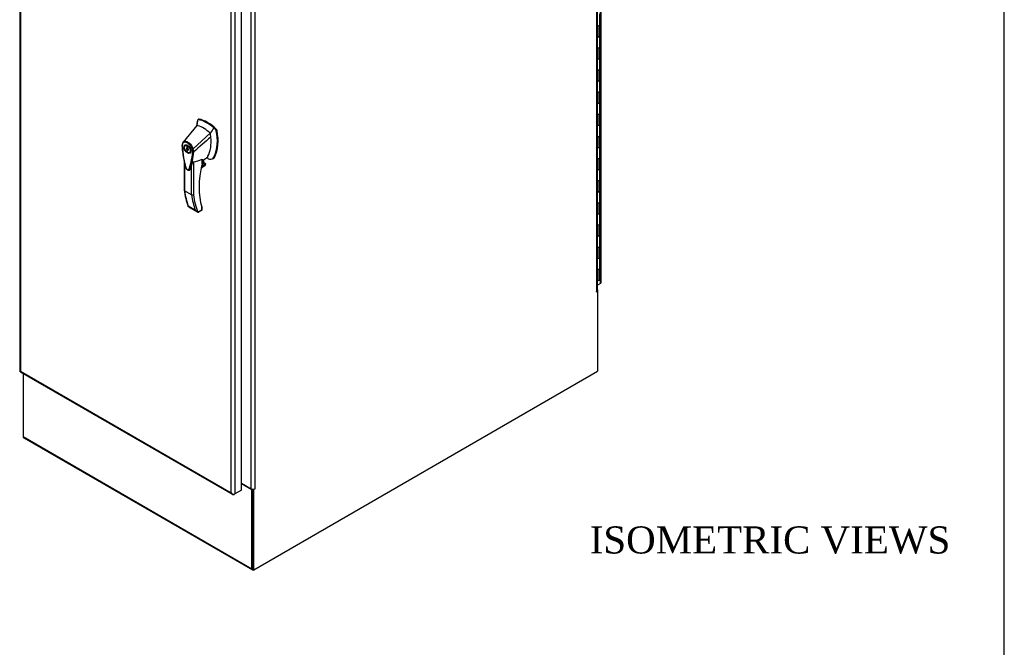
# Model space of a CAD drawing. Header units: inches. Extents: x 1 to 359, y -2 to 239.
# Tile 12 of 13: x 287 to 359, y 147 to 193. Entities that reach past the tile are written whole.
import ezdxf
from ezdxf.enums import TextEntityAlignment as Align

# ---------------------------------------------------------------- set-up
doc = ezdxf.new("R2010")
doc.units = ezdxf.units.IN
doc.header["$MEASUREMENT"] = 0
for name, color, linetype in [('COM54578-60', 7, 'Continuous'), ('COM71109-3', 7, 'Continuous'), ('COM71111-3', 7, 'Continuous'), ('COM71112-3', 7, 'Continuous'), ('Default', 7, 'Continuous'), ('HAN13066', 7, 'Continuous')]:
    doc.layers.add(name, color=color, linetype=linetype)
doc.styles.add('SEACAD_Times_New_Roman', font='times.ttf')

# ---------------------------------------------------------------- blocks, each defined once
blk = doc.blocks.new('SE1')
at = {"layer": 'COM54578-60', "color": 7, "linetype": 'Continuous'}
for p, q in [((329.393, 193.009), (329.393, 193.826)), ((329.217, 192.942), (329.271, 192.942)), ((329.271, 192.125), (329.271, 192.942)), ((329.393, 192.193), (329.393, 193.009)), ((329.217, 192.125), (329.271, 192.125)), ((329.393, 191.376), (329.393, 192.193)), ((329.217, 191.309), (329.271, 191.309)), ((329.271, 190.492), (329.271, 191.309)), ((329.393, 190.56), (329.393, 191.376)), ((329.217, 190.492), (329.271, 190.492)), ((329.393, 189.743), (329.393, 190.56)), ((329.217, 189.676), (329.271, 189.676)), ((329.271, 188.859), (329.271, 189.676)), ((329.393, 188.927), (329.393, 189.743)), ((329.217, 188.859), (329.271, 188.859)), ((329.393, 188.11), (329.393, 188.927)), ((329.393, 187.294), (329.393, 188.11)), ((329.217, 188.043), (329.271, 188.043)), ((329.271, 187.226), (329.271, 188.043)), ((329.217, 187.226), (329.271, 187.226)), ((329.393, 186.477), (329.393, 187.294)), ((329.217, 186.41), (329.271, 186.41)), ((329.271, 185.593), (329.271, 186.41)), ((329.393, 185.661), (329.393, 186.477)), ((329.217, 185.593), (329.271, 185.593)), ((329.393, 184.844), (329.393, 185.661)), ((329.217, 184.777), (329.271, 184.777)), ((329.271, 183.96), (329.271, 184.777)), ((329.393, 184.028), (329.393, 184.844)), ((329.217, 183.96), (329.271, 183.96)), ((329.393, 183.211), (329.393, 184.028)), ((329.217, 183.144), (329.271, 183.144)), ((329.271, 182.327), (329.271, 183.144)), ((329.393, 182.395), (329.393, 183.211)), ((329.217, 182.327), (329.271, 182.327)), ((329.393, 181.578), (329.393, 182.395)), ((329.393, 180.762), (329.393, 181.578)), ((329.217, 181.511), (329.271, 181.511)), ((329.271, 180.694), (329.271, 181.511)), ((329.217, 180.694), (329.271, 180.694)), ((329.393, 179.945), (329.393, 180.762)), ((329.217, 179.878), (329.271, 179.878)), ((329.271, 179.061), (329.271, 179.878)), ((329.393, 179.129), (329.393, 179.945)), ((329.217, 179.061), (329.271, 179.061)), ((329.393, 178.312), (329.393, 179.129)), ((329.217, 178.245), (329.271, 178.245)), ((329.271, 177.428), (329.271, 178.245)), ((329.393, 177.496), (329.393, 178.312)), ((329.217, 177.428), (329.271, 177.428)), ((329.393, 176.679), (329.393, 177.496)), ((329.217, 176.612), (329.271, 176.612)), ((329.271, 175.795), (329.271, 176.612)), ((329.393, 175.863), (329.393, 176.679)), ((329.217, 175.795), (329.271, 175.795)), ((329.393, 175.046), (329.393, 175.863)), ((329.393, 174.23), (329.393, 175.046)), ((329.217, 174.979), (329.271, 174.979)), ((329.271, 174.162), (329.271, 174.979)), ((329.217, 174.162), (329.271, 174.162))]:
    blk.add_line(p, q, dxfattribs=at)
for centre, start_param in [((329.276, 193.009), 1.032711), ((329.276, 193.009), 1.525279), ((329.276, 192.193), 1.032711), ((329.276, 192.193), 1.525279), ((329.276, 191.376), 1.032711), ((329.276, 191.376), 1.525279), ((329.276, 190.56), 1.032711), ((329.276, 190.56), 1.525279), ((329.276, 189.743), 1.032711), ((329.276, 189.743), 1.525279), ((329.276, 188.927), 1.032711), ((329.276, 188.927), 1.525279), ((329.276, 188.11), 1.032711), ((329.276, 188.11), 1.525279), ((329.276, 187.294), 1.032711), ((329.276, 187.294), 1.525279), ((329.276, 186.477), 1.032711), ((329.276, 186.477), 1.525279), ((329.276, 185.661), 1.032711), ((329.276, 185.661), 1.525279), ((329.276, 184.844), 1.032711), ((329.276, 184.844), 1.525279), ((329.276, 184.028), 1.032711), ((329.276, 184.028), 1.525279), ((329.276, 183.211), 1.032711), ((329.276, 183.211), 1.525279), ((329.276, 182.395), 1.032711), ((329.276, 182.395), 1.525279), ((329.276, 181.578), 1.032711), ((329.276, 181.578), 1.525279), ((329.276, 180.762), 1.032711), ((329.276, 180.762), 1.525279), ((329.276, 179.945), 1.032711), ((329.276, 179.945), 1.525279), ((329.276, 179.129), 1.032711), ((329.276, 179.129), 1.525279), ((329.276, 178.312), 1.032711), ((329.276, 178.312), 1.525279), ((329.276, 177.496), 1.032711), ((329.276, 177.496), 1.525279), ((329.276, 176.679), 1.032711), ((329.276, 176.679), 1.525279), ((329.276, 175.863), 1.032711), ((329.276, 175.863), 1.525279), ((329.276, 175.046), 1.032711), ((329.276, 175.046), 1.525279), ((329.276, 174.23), 1.525279)]:
    blk.add_ellipse(centre, major_axis=(-0.117, 0), ratio=0.57735, start_param=start_param, end_param=3.141593, dxfattribs=at)
at = {"layer": 'COM71109-3', "color": 7, "linetype": 'Continuous'}
for p, q in [((329.161, 173.363), (329.161, 223.423)), ((329.217, 173.441), (329.217, 223.479)), ((302.959, 159.203), (302.959, 209.262)), ((303.663, 158.797), (303.663, 208.856)), ((303.931, 208.856), (303.931, 158.797)), ((329.116, 173.325), (329.127, 173.319)), ((329.127, 173.319), (329.228, 173.377)), ((329.161, 173.363), (329.127, 173.344)), ((329.228, 173.377), (329.199, 173.394)), ((329.228, 173.377), (329.228, 167.458)), ((303.864, 152.814), (329.228, 167.458)), ((302.959, 159.203), (303.663, 158.797)), ((303.797, 158.765), (303.797, 152.853)), ((303.81, 158.765), (303.864, 158.734)), ((303.965, 158.792), (303.864, 158.734)), ((303.864, 152.814), (303.864, 158.734)), ((303.931, 158.797), (303.965, 158.816)), ((303.944, 158.804), (303.965, 158.792)), ((303.864, 152.814), (303.797, 152.853))]:
    blk.add_line(p, q, dxfattribs=at)
for centre, major_axis, start_param, end_param in [((329.127, 173.331), (0.0075, 0.013), 0.785398, 3.926991), ((329.027, 173.441), (-0.19, 0), 2.356194, 3.141593), ((302.892, 159.164), (-0.095, 0), 3.926991, 3.947828), ((303.797, 158.874), (0.19, 0), 3.926991, 5.497787), ((303.965, 158.804), (-0.0075, -0.013), 0.785398, 3.926991)]:
    blk.add_ellipse(centre, major_axis=major_axis, ratio=0.57735, start_param=start_param, end_param=end_param, dxfattribs=at)
at = {"layer": 'COM71111-3', "color": 7, "linetype": 'Continuous'}
for p, q in [((329.228, 173.455), (329.217, 173.462)), ((329.228, 173.455), (329.217, 173.448)), ((329.228, 173.455), (329.228, 173.377)), ((286.851, 167.292), (286.851, 162.636)), ((286.851, 162.636), (303.73, 152.892)), ((286.89, 162.549), (303.769, 152.805)), ((302.958, 159.179), (303.73, 158.734)), ((303.784, 158.765), (303.73, 158.734)), ((303.73, 152.892), (303.73, 158.734)), ((303.797, 152.93), (303.797, 158.765))]:
    blk.add_line(p, q, dxfattribs=at)
for centre, end_param in [((286.985, 162.714), 3.141593), ((303.864, 152.969), 3.926991)]:
    blk.add_ellipse(centre, major_axis=(0.095, 0.165), ratio=0.57735, start_param=2.356194, end_param=end_param, dxfattribs=at)
at = {"layer": 'COM71112-3', "color": 7, "linetype": 'Continuous'}
for p, q in [((329.428, 173.923), (329.428, 224.493)), ((329.483, 174.001), (329.483, 224.57)), ((286.596, 218.041), (286.596, 167.471)), ((286.652, 217.886), (286.652, 167.471)), ((302.958, 158.694), (302.958, 209.264)), ((302.205, 158.492), (302.205, 208.906)), ((302.473, 208.984), (302.473, 158.414)), ((329.428, 173.923), (329.217, 173.801)), ((286.624, 167.423), (302.311, 158.366)), ((286.652, 167.471), (286.651, 167.471)), ((286.652, 167.471), (286.652, 167.471)), ((286.652, 167.471), (302.205, 158.492)), ((286.652, 167.471), (286.652, 167.471)), ((286.652, 167.471), (286.652, 167.471)), ((302.205, 158.492), (302.205, 158.492)), ((302.205, 158.492), (302.205, 158.492)), ((302.205, 158.491), (302.205, 158.492)), ((302.205, 158.492), (302.205, 158.492)), ((302.205, 158.492), (302.205, 158.491)), ((302.328, 158.392), (302.313, 158.365)), ((302.473, 158.414), (302.406, 158.376)), ((302.958, 158.694), (302.473, 158.414))]:
    blk.add_line(p, q, dxfattribs=at)
for centre, radius, start, end in [((302.515, 158.741), 0.398, 218.86019, 244.40178), ((302.437, 158.581), 0.249, 201.04933, 240.13641)]:
    blk.add_arc(centre, radius, start, end, dxfattribs=at)
for centre, major_axis, start_param, end_param in [((329.293, 174.001), (0.19, 0), 5.497787, 6.2628), ((302.406, 158.531), (-0.095, -0.165), 0.020385, 0.785398), ((302.339, 158.492), (0.19, 0), 4.732774, 5.497787)]:
    blk.add_ellipse(centre, major_axis=major_axis, ratio=0.57735, start_param=start_param, end_param=end_param, dxfattribs=at)
for points in [[(286.596, 167.474), (286.596, 167.472), (286.6, 167.47), (286.619, 167.468), (286.633, 167.469), (286.651, 167.471)], [(286.626, 167.422), (286.624, 167.422), (286.625, 167.427), (286.633, 167.444), (286.64, 167.457), (286.652, 167.471)]]:
    blk.add_open_spline(points, degree=3, knots=[0, 0, 0, 0, 0.5, 0.5, 1, 1, 1, 1], dxfattribs=at)
at = {"layer": 'HAN13066', "color": 7, "linetype": 'Continuous'}
for p, q in [((299.703, 185.93), (299.652, 185.583)), ((299.713, 185.972), (299.703, 185.93)), ((299.793, 186.039), (299.734, 186.005)), ((299.768, 186.011), (299.825, 186.044)), ((299.652, 185.583), (298.646, 184.36)), ((301.039, 185.277), (300.912, 185.399)), ((301.039, 185.277), (301.096, 185.31)), ((301.094, 185.175), (301.151, 185.208)), ((300.653, 185.006), (299.38, 183.87)), ((298.564, 184.102), (298.565, 184.097)), ((298.565, 184.097), (298.57, 184.024)), ((298.646, 184.359), (298.619, 184.326)), ((298.903, 184.154), (298.815, 184.103)), ((298.996, 184.009), (298.934, 184.044)), ((298.934, 184.044), (298.934, 183.934)), ((298.934, 183.934), (298.996, 183.97)), ((299.022, 183.838), (298.934, 183.787)), ((299.022, 183.81), (298.934, 183.759)), ((298.934, 183.787), (298.934, 183.759)), ((298.934, 183.759), (298.996, 183.723)), ((298.996, 183.898), (298.996, 184.009)), ((298.996, 183.752), (299.028, 183.77)), ((298.996, 183.723), (298.996, 183.752)), ((299.022, 183.838), (299.022, 183.81)), ((299.022, 183.81), (299.035, 183.802)), ((299.115, 183.583), (299.203, 183.634)), ((299.431, 183.635), (299.432, 183.636)), ((300.05, 182.746), (300.05, 183.087)), ((300.068, 182.988), (300.44, 183.256)), ((300.068, 182.77), (300.068, 183.068)), ((300.167, 182.81), (300.167, 183.059)), ((300.175, 182.822), (300.175, 183.065)), ((300.818, 183.125), (300.877, 183.159)), ((300.926, 183.239), (300.982, 183.271)), ((298.737, 182.901), (298.737, 180.811)), ((298.763, 182.789), (298.763, 180.773)), ((299.279, 180.475), (299.279, 182.655)), ((299.407, 182.91), (299.407, 180.479)), ((299.988, 182.468), (300.256, 182.623)), ((299.99, 182.48), (300.288, 182.651)), ((300.316, 182.721), (300.003, 182.54)), ((300.015, 182.596), (300.297, 182.759)), ((300.049, 182.742), (300.167, 182.81)), ((300.297, 182.759), (300.175, 182.829)), ((299.279, 180.475), (298.763, 180.773)), ((299.028, 179.651), (299.544, 179.353)), ((299.056, 179.58), (299.682, 179.218)), ((300.029, 179.362), (300.029, 179.561)), ((300.044, 179.604), (300.043, 179.604)), ((300.055, 179.382), (300.055, 179.543)), ((299.741, 179.196), (300.029, 179.362)), ((299.81, 179.206), (300.025, 179.33))]:
    blk.add_line(p, q, dxfattribs=at)
for centre, radius, start, end in [((299.76, 185.964), 0.0478, 80.57156, 170.09371), ((300.889, 185.131), 0.21, 12.12422, 44.31154), ((298.193, 184.452), 2.99, 336.06491, 13.99549), ((298.91, 184.15), 0.337, 153.45406, 184.20608), ((298.898, 184.095), 0.32, 141.11203, 182.47497), ((298.91, 184.15), 0.337, 141.55217, 146.85821), ((299.302, 184.033), 0.181, 272.98106, 295.53925), ((298.643, 183.621), 0.708, 1.4293, 19.06819), ((298.677, 183.595), 0.755, 2.98151, 21.32136), ((294.461, 183.998), 4.984, 340.56542, 355.82537), ((299.395, 183.72), 0.0931, 241.17241, 292.54547), ((299.139, 185.142), 2.248, 276.83272, 293.90537), ((299.055, 180.037), 3.418, 65.17768, 67.57798), ((300.008, 182.77), 0.06, 346.46287, 0), ((300.194, 182.724), 0.119, 301.76301, 322.50066), ((300.278, 182.726), 0.0385, 352.48421, 59.47215), ((303.325, 181.305), 4.615, 186.07253, 201.57037), ((299.339, 180.593), 0.133, 243.40997, 300.79876), ((299.854, 179.535), 0.36, 210.45213, 251.46621), ((299.596, 179.259), 0.158, 335.6435, 336.40064), ((299.995, 179.382), 0.06, 300, 0)]:
    blk.add_arc(centre, radius, start, end, dxfattribs=at)
for centre, major_axis, ratio, start_param, end_param in [((302.264, 183.755), (-1.861, 3.223), 0.57735, 0.554197, 0.680937), ((300.404, 183.666), (-1.292, 2.238), 0.57735, 5.216072, 5.852948), ((299.855, 185.93), (0.062, -0.108), 0.57735, 2.711356, 3.141593), ((300.46, 183.698), (-1.292, 2.238), 0.57735, 5.142626, 5.852948), ((300.153, 183.521), (-1.142, 1.979), 0.57735, -0.49151, -0.47064), ((300.153, 183.521), (-1.142, 1.979), 0.57735, -0.533193, -0.49151), ((300.153, 183.521), (-1.142, 1.979), 0.57735, 5.183029, 5.749992), ((298.599, 185.936), (1.861, -3.223), 0.57735, 0.347274, 1.032882), ((301.065, 185.232), (0.063, -0.108), 0.57735, 1.032882, 2.001033), ((298.292, 185.759), (1.711, -2.963), 0.57735, 0.347274, 0.9125), ((298.292, 185.759), (1.711, -2.963), 0.57735, 0.961917, 1.005578), ((298.292, 185.759), (1.711, -2.963), 0.57735, 0.934083, 0.961917), ((298.292, 185.759), (1.711, -2.963), 0.57735, 0.9125, 0.934083), ((299.053, 183.894), (0.175, -0.303), 0.57735, 3.396895, 3.682808), ((298.965, 183.843), (0.05, -0.0866), 0.57735, 2.809011, 5.044971), ((299.053, 183.894), (0.05, -0.0866), 0.57735, 3.474174, 5.044971), ((298.965, 183.843), (-0.05, 0.0866), 0.57735, 2.809011, 5.044971), ((299.053, 183.894), (0.175, -0.303), 0.57735, 5.74197, 6.027883), ((300.003, 182.882), (-0.101, -0.175), 0.57735, 1.252561, 2.850817), ((299.992, 182.888), (-0.094, -0.162), 0.57735, 1.387509, 2.781037), ((300.194, 183.631), (-0.225, 0.39), 0.57735, 3.223558, 3.488867), ((300.445, 183.776), (0.375, -0.65), 0.57735, -0.71714, -0.516378), ((300.445, 183.776), (-0.375, 0.65), 0.57735, 2.625215, 3.488867), ((300.502, 183.808), (-0.375, 0.65), 0.57735, 3.141593, 3.488867), ((304.408, 183.637), (-3.239, -5.609), 0.57735, 5.185461, 5.79467), ((300.008, 182.77), (-0.06, 0), 0.57735, 2.356194, 3.141593), ((300.008, 182.77), (-0.0583, 0.014), 0.372014, 2.470308, 3.141593), ((300.145, 182.822), (-0.03, 0), 0.57735, 2.356194, 3.141593), ((300.23, 182.696), (-0.063, -0.108), 0.57735, 1.492881, 2.113829), ((303.953, 184.533), (-3.7, -6.408), 0.57735, -0.658671, -0.441314), ((304.47, 184.235), (-3.7, -6.408), 0.57735, -0.658671, -0.441314), ((304.533, 184.198), (-3.655, -6.33), 0.57735, 5.625294, 5.881649), ((299.986, 179.586), (-0.0573, -0.0179), 0.720992, 2.15675, 3.143027), ((299.965, 179.399), (-0.0623, 0.0676), 0.368973, 3.059018, 3.844416), ((299.965, 179.399), (-0.0897, 0.0201), 0.368973, 2.438769, 3.224167)]:
    blk.add_ellipse(centre, major_axis=major_axis, ratio=ratio, start_param=start_param, end_param=end_param, dxfattribs=at)
for major_axis in [(0.175, -0.303), (0.15, -0.26)]:
    blk.add_ellipse((298.965, 183.843), major_axis=major_axis, ratio=0.57735, dxfattribs=at)
for points in [[(300.912, 185.399), (300.825, 185.268), (300.739, 185.137), (300.653, 185.006)], [(300.692, 184.727), (300.272, 184.363), (299.852, 183.999), (299.432, 183.636)], [(299.162, 182.34), (299.157, 182.324), (299.148, 182.312), (299.137, 182.303)]]:
    blk.add_open_spline(points, degree=3, dxfattribs=at)
for points, knots in [([(298.574, 184.125), (298.57, 184.122), (298.566, 184.118), (298.562, 184.111), (298.561, 184.107), (298.561, 184.1), (298.562, 184.098), (298.563, 184.095), (298.565, 184.093), (298.568, 184.089), (298.569, 184.087), (298.574, 184.084), (298.576, 184.082), (298.579, 184.081)], [0, 0, 0, 0, 0.25, 0.25, 0.5, 0.5, 0.625, 0.625, 0.75, 0.75, 0.875, 0.875, 1, 1, 1, 1]), ([(298.57, 184.024), (298.573, 183.979), (298.587, 183.792), (298.636, 183.411), (298.713, 182.99), (298.787, 182.687), (298.824, 182.529), (298.856, 182.433), (298.908, 182.358), (298.97, 182.305), (299.033, 182.278), (299.093, 182.278), (299.121, 182.295), (299.135, 182.304)], [0, 0, 0, 0, 0.065855, 0.322058, 0.583344, 0.723294, 0.782849, 0.825928, 0.864497, 0.90499, 0.943425, 0.974433, 1, 1, 1, 1]), ([(298.579, 184.081), (298.599, 183.795), (298.636, 183.503), (298.717, 183.057), (298.748, 182.906), (298.801, 182.679), (298.82, 182.602), (298.846, 182.507), (298.851, 182.488), (298.864, 182.449), (298.874, 182.43), (298.908, 182.377), (298.937, 182.348), (298.997, 182.314), (299.026, 182.31), (299.059, 182.326), (299.068, 182.334), (299.082, 182.358), (299.086, 182.372), (299.111, 182.438), (299.13, 182.493), (299.182, 182.659), (299.213, 182.774), (299.293, 183.127), (299.33, 183.376), (299.35, 183.639)], [0, 0, 0, 0, 0.25, 0.25, 0.375, 0.375, 0.4375, 0.4375, 0.453125, 0.453125, 0.46875, 0.46875, 0.5, 0.5, 0.53125, 0.53125, 0.546875, 0.546875, 0.5625, 0.5625, 0.625, 0.625, 0.75, 0.75, 1, 1, 1, 1]), ([(298.646, 184.36), (298.64, 184.352), (298.637, 184.341), (298.638, 184.318), (298.642, 184.306), (298.649, 184.296)], [0, 0, 0, 0, 0.5, 0.5, 1, 1, 1, 1]), ([(298.646, 184.36), (298.669, 184.381), (298.695, 184.397), (298.752, 184.417), (298.783, 184.421), (298.85, 184.417), (298.886, 184.41), (298.957, 184.383), (298.995, 184.363), (299.067, 184.315), (299.103, 184.285), (299.172, 184.218), (299.205, 184.18), (299.266, 184.099), (299.293, 184.055), (299.342, 183.964), (299.363, 183.917), (299.38, 183.87)], [0, 0, 0, 0, 0.125, 0.125, 0.25, 0.25, 0.375, 0.375, 0.5, 0.5, 0.625, 0.625, 0.75, 0.75, 0.875, 0.875, 1, 1, 1, 1]), ([(299.312, 183.852), (299.296, 183.895), (299.277, 183.937), (299.25, 183.988), (299.244, 183.999), (299.232, 184.019), (299.226, 184.029), (299.207, 184.058), (299.194, 184.077), (299.167, 184.114), (299.152, 184.132), (299.13, 184.157), (299.122, 184.166), (299.107, 184.182), (299.099, 184.19), (299.06, 184.228), (299.028, 184.254), (298.962, 184.298), (298.929, 184.315), (298.888, 184.331), (298.88, 184.333), (298.864, 184.338), (298.856, 184.34), (298.832, 184.346), (298.817, 184.348), (298.787, 184.35), (298.773, 184.349), (298.744, 184.346), (298.731, 184.342), (298.692, 184.329), (298.669, 184.315), (298.649, 184.296)], [0, 0, 0, 0, 0.125, 0.125, 0.15625, 0.15625, 0.1875, 0.1875, 0.25, 0.25, 0.3125, 0.3125, 0.34375, 0.34375, 0.375, 0.375, 0.5, 0.5, 0.625, 0.625, 0.65625, 0.65625, 0.6875, 0.6875, 0.75, 0.75, 0.8125, 0.8125, 0.875, 0.875, 1, 1, 1, 1]), ([(300.05, 183.087), (300.053, 183.088), (300.055, 183.089), (300.059, 183.088), (300.06, 183.088), (300.064, 183.086), (300.065, 183.083), (300.067, 183.077), (300.068, 183.074), (300.068, 183.07), (300.068, 183.069), (300.068, 183.069)], [0, 0, 0, 0, 0.0625, 0.0625, 0.125, 0.125, 0.25, 0.25, 0.375, 0.375, 0.3976584, 0.3976584, 0.3976584, 0.3976584]), ([(299.279, 182.655), (299.259, 182.586), (299.238, 182.518), (299.203, 182.417), (299.19, 182.384), (299.17, 182.335), (299.16, 182.321), (299.148, 182.312)], [0, 0, 0, 0, 0.2045748, 0.2045748, 0.3106572, 0.3106572, 0.3644617, 0.3644617, 0.3644617, 0.3644617]), ([(299.279, 182.655), (299.291, 182.695), (299.305, 182.737), (299.332, 182.803), (299.342, 182.826), (299.36, 182.861), (299.367, 182.872), (299.379, 182.89), (299.384, 182.896), (299.395, 182.906), (299.402, 182.91), (299.407, 182.91)], [0, 0, 0, 0, 0.5, 0.5, 0.75, 0.75, 0.875, 0.875, 0.9375, 0.9375, 1, 1, 1, 1]), ([(298.763, 180.773), (298.759, 180.775), (298.755, 180.778), (298.749, 180.783), (298.746, 180.787), (298.741, 180.793), (298.74, 180.796), (298.737, 180.803), (298.737, 180.807), (298.737, 180.811)], [0, 0, 0, 0, 0.125, 0.125, 0.25, 0.25, 0.375, 0.375, 0.4994523, 0.4994523, 0.4994523, 0.4994523]), ([(299.056, 179.58), (299.052, 179.582), (299.049, 179.584), (299.043, 179.589), (299.04, 179.592), (299.033, 179.602), (299.03, 179.61), (299.027, 179.624), (299.027, 179.629), (299.027, 179.64), (299.027, 179.645), (299.028, 179.651)], [0.2815674, 0.2815674, 0.2815674, 0.2815674, 0.375, 0.375, 0.5, 0.5, 0.75, 0.75, 0.875, 0.875, 1, 1, 1, 1]), ([(300.055, 179.542), (300.055, 179.543), (300.055, 179.543), (300.054, 179.544), (300.051, 179.546), (300.042, 179.552), (300.036, 179.556), (300.029, 179.561)], [0.4406417, 0.4406417, 0.4406417, 0.4406417, 0.5, 0.5, 0.75, 0.75, 1, 1, 1, 1]), ([(300.055, 179.543), (300.055, 179.543), (300.055, 179.548), (300.053, 179.569), (300.048, 179.587), (300.043, 179.604)], [0, 0, 0, 0, 0.010769, 0.221303, 1, 1, 1, 1]), ([(299.74, 179.194), (299.755, 179.191), (299.768, 179.191), (299.787, 179.195), (299.793, 179.197), (299.802, 179.201), (299.806, 179.203), (299.809, 179.205)], [0, 0, 0, 0, 0.25, 0.25, 0.375, 0.375, 0.4533737, 0.4533737, 0.4533737, 0.4533737])]:
    blk.add_open_spline(points, degree=3, knots=knots, dxfattribs=at)
blk = doc.blocks.new('BORDER')
at = {"layer": 'Default', "color": 7, "linetype": 'Continuous'}
blk.add_line((0, 0), (0, 27.86), dxfattribs=at)

msp = doc.modelspace()

# ---------------------------------------------------------------- block references
at = {"layer": 'Default', "color": 7, "xscale": 8.55, "yscale": 8.55, "zscale": 8.55}
msp.add_blockref('BORDER', (359.223, 0.67), dxfattribs=at)
at = {"layer": 'Default'}
msp.add_blockref('SE1', (0, 0), dxfattribs=at)

# ---------------------------------------------------------------- texts
at = {"layer": 'Default', "color": 7, "linetype": 'Continuous', "style": 'SEACAD_Times_New_Roman'}
msp.add_text('ISOMETRIC VIEWS', height=2, dxfattribs=at).set_placement((328.641, 156.019), align=Align.TOP_LEFT)

doc.saveas('drawing.dxf')
